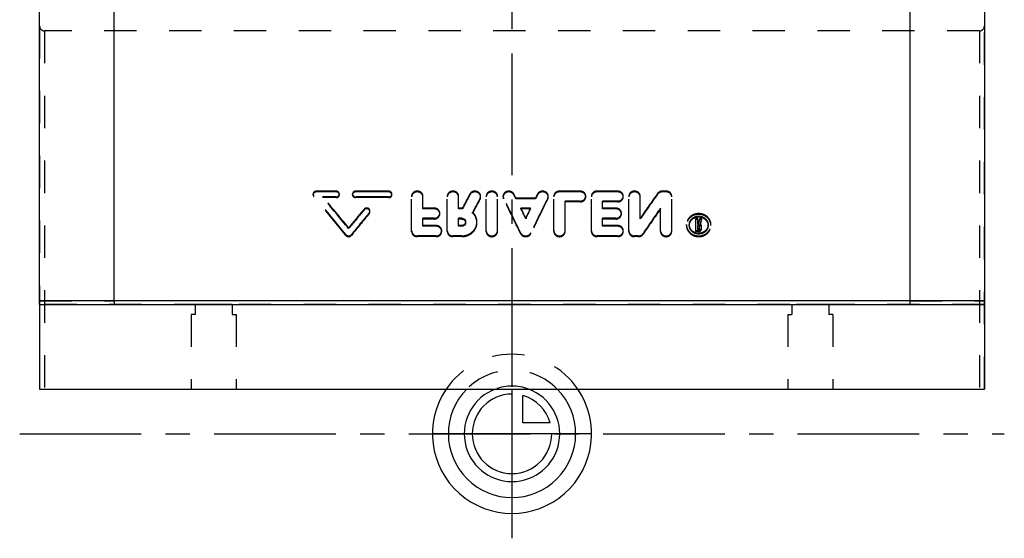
# Model space of a CAD drawing. Header units: millimetres. Extents: x 401 to 599, y 354 to 646.
# Tile 1 of 4: x 401 to 599, y 354 to 458. Entities that reach past the tile are written whole.
import ezdxf

# ---------------------------------------------------------------- set-up
doc = ezdxf.new("R2010")
doc.units = ezdxf.units.MM
doc.header["$LTSCALE"] = 65.185185
doc.linetypes.add('CENTER', pattern=[0.6, 0.375, -0.075, 0.075, -0.075])
doc.linetypes.add('HIDDEN', pattern=[0.2, 0.1, -0.1])
doc.layers.get('0').update_dxf_attribs({"linetype": 'CONTINUOUS'})
for name, color, linetype in [('ACHSEN_S', 7, 'CONTINUOUS'), ('DEFAULT_2', 8, 'HIDDEN'), ('FLAECHEN', 7, 'CONTINUOUS'), ('KOERPER', 7, 'CONTINUOUS'), ('KONST.EL_MIT_GEO', 7, 'CONTINUOUS'), ('KURVEN', 7, 'CONTINUOUS')]:
    doc.layers.add(name, color=color, linetype=linetype)

msp = doc.modelspace()

# ---------------------------------------------------------------- linework, layer by layer
at = {"color": 7, "linetype": 'Continuous'}
for p, q in [((405, 400.5), (405, 467.69)), ((595, 467.69), (595, 400.5)), ((420, 401.25), (405, 401.25)), ((580, 401.25), (420, 401.25)), ((595, 401.25), (580, 401.25))]:
    msp.add_line(p, q, dxfattribs=at)
for points, knots in [([(420, 401.25), (420, 401.15), (420, 401.01), (419.99, 400.83), (419.98, 400.72), (419.98, 400.63), (419.97, 400.56), (419.97, 400.53), (419.96, 400.5), (419.96, 400.5)], [0, 0, 0, 0, 0.398153, 0.570217, 0.717909, 0.837337, 0.925252, 0.979523, 1, 1, 1, 1]), ([(580, 401.25), (580, 401.15), (580, 401.01), (580.01, 400.83), (580.02, 400.72), (580.02, 400.63), (580.03, 400.56), (580.03, 400.53), (580.04, 400.5), (580.04, 400.5)], [0, 0, 0, 0, 0.398152, 0.570216, 0.717909, 0.837337, 0.925253, 0.979523, 1, 1, 1, 1])]:
    msp.add_open_spline(points, degree=3, knots=knots, dxfattribs=at)
at = {"layer": 'ACHSEN_S', "color": 2, "linetype": 'CENTER'}
msp.add_line((500, 646.5), (500, 353.5), dxfattribs=at)
at = {"layer": 'DEFAULT_2', "color": 8, "linetype": 'HIDDEN'}
for p, q in [((405, 401.25), (420, 401.26)), ((405, 400.5), (405, 400.5)), ((595, 400.5), (405, 400.5)), ((580, 401.26), (595, 401.25)), ((595, 400.5), (595, 400.5))]:
    msp.add_line(p, q, dxfattribs=at)
at = {"layer": 'FLAECHEN', "color": 8, "linetype": 'HIDDEN'}
msp.add_line((594, 455.5), (406, 455.5), dxfattribs=at)
at = {"layer": 'FLAECHEN', "color": 7, "linetype": 'Continuous'}
for p, q in [((405, 400.5), (405, 383.5)), ((405, 400.5), (595, 400.5)), ((595, 400.5), (595, 383.5))]:
    msp.add_line(p, q, dxfattribs=at)
at = {"layer": 'FLAECHEN', "color": 2, "linetype": 'CENTER'}
msp.add_line((401, 374.5), (599, 374.5), dxfattribs=at)
at = {"layer": 'KOERPER', "color": 7, "linetype": 'Continuous'}
for p, q in [((420, 401.25), (420, 468.73)), ((580, 468.73), (580, 401.25))]:
    msp.add_line(p, q, dxfattribs=at)
at = {"layer": 'KONST.EL_MIT_GEO', "color": 8, "linetype": 'HIDDEN'}
for p, q in [((405, 456.5), (405, 383.5)), ((406, 455.5), (406, 383.5)), ((594, 455.5), (594, 383.5)), ((595, 383.5), (595, 456.5)), ((460, 422.55), (460, 422.7)), ((460.13, 422.21), (460.13, 422.36)), ((464.62, 423.28), (460.66, 423.28)), ((460.66, 423.13), (460.66, 423.28)), ((464.62, 423.13), (460.66, 423.13)), ((464.62, 422.13), (461.98, 422.13)), ((461.98, 421.98), (461.98, 422.13)), ((464.62, 421.98), (461.98, 421.98)), ((464.62, 423.13), (464.62, 423.28)), ((464.62, 421.98), (464.62, 422.13)), ((465.28, 422.55), (465.28, 422.7)), ((467.92, 422.55), (467.92, 422.7)), ((475.19, 423.28), (468.58, 423.28)), ((468.58, 423.13), (468.58, 423.28)), ((475.19, 423.13), (468.58, 423.13)), ((475.19, 422.13), (468.58, 422.13)), ((468.58, 421.98), (468.58, 422.13)), ((475.19, 421.98), (468.58, 421.98)), ((475.19, 423.13), (475.19, 423.28)), ((475.19, 421.98), (475.19, 422.13)), ((475.85, 422.55), (475.85, 422.7)), ((479.82, 415.18), (479.82, 422.29)), ((482.09, 419.72), (482.09, 422.29)), ((486.99, 415.18), (486.99, 422.29)), ((489.26, 419.72), (489.26, 422.29)), ((491.53, 422.56), (491.53, 422.71)), ((493.58, 421.72), (493.58, 421.87)), ((493.69, 422.14), (493.69, 422.29)), ((494.82, 415.18), (494.82, 422.29)), ((497.08, 415.18), (497.08, 422.29)), ((498.21, 422.14), (498.21, 422.29)), ((498.31, 421.74), (498.31, 421.89)), ((500.38, 422.54), (500.38, 422.69)), ((504.71, 421.88), (500.79, 421.88)), ((500.79, 421.73), (500.79, 421.88)), ((504.71, 421.73), (504.71, 421.88)), ((505.12, 422.54), (505.12, 422.69)), ((507.19, 421.74), (507.19, 421.89)), ((507.29, 422.14), (507.29, 422.29)), ((508.42, 415.18), (508.42, 422.29)), ((513.7, 423.28), (509.55, 423.28)), ((509.55, 423.13), (509.55, 423.28)), ((513.7, 423.13), (509.55, 423.13)), ((513.7, 423.13), (513.7, 423.28)), ((514.83, 422.14), (514.83, 422.29)), ((515.97, 415.18), (515.97, 422.29)), ((521.25, 423.28), (517.1, 423.28)), ((517.1, 423.13), (517.1, 423.28)), ((521.25, 423.13), (517.1, 423.13)), ((521.25, 423.13), (521.25, 423.28)), ((522.38, 422.14), (522.38, 422.29)), ((523.51, 415.18), (523.51, 422.29)), ((525.78, 417.69), (525.78, 422.29)), ((529.27, 422.67), (529.27, 422.82)), ((530.99, 423.28), (530.23, 423.28)), ((530.23, 423.13), (530.23, 423.28)), ((530.99, 423.13), (530.23, 423.13)), ((530.99, 423.13), (530.99, 423.28)), ((532.12, 415.18), (532.12, 422.29)), ((484.35, 419.87), (482.09, 419.87)), ((484.35, 419.72), (484.35, 419.87)), ((490.03, 419.87), (489.26, 419.87)), ((490.03, 419.72), (490.03, 419.87)), ((504.71, 421.73), (500.79, 421.73)), ((503.71, 419.87), (501.79, 419.87)), ((501.79, 419.72), (501.79, 419.87)), ((503.71, 419.72), (503.71, 419.87)), ((513.7, 421.29), (510.68, 421.29)), ((510.68, 415.18), (510.68, 421.29)), ((513.7, 421.14), (510.68, 421.14)), ((513.7, 421.14), (513.7, 421.29)), ((521.25, 421.29), (518.23, 421.29)), ((518.23, 419.72), (518.23, 421.29)), ((521.25, 421.14), (518.23, 421.14)), ((520.87, 419.87), (518.23, 419.87)), ((520.87, 419.72), (520.87, 419.87)), ((521.25, 421.14), (521.25, 421.29)), ((529.86, 415.18), (529.86, 419.86)), ((470.24, 419.51), (470.24, 419.66)), ((471.3, 418.8), (471.3, 418.95)), ((471.43, 419.15), (471.43, 419.3)), ((484.35, 419.72), (482.09, 419.72)), ((484.35, 417.83), (482.09, 417.83)), ((482.09, 416.22), (482.09, 417.83)), ((484.35, 417.68), (484.35, 417.83)), ((485.48, 418.7), (485.48, 418.85)), ((490.03, 419.72), (489.26, 419.72)), ((489.88, 417.83), (489.26, 417.83)), ((489.26, 416.22), (489.26, 417.83)), ((489.88, 417.68), (489.88, 417.83)), ((492.09, 418.88), (492.09, 419.03)), ((503.71, 419.72), (501.79, 419.72)), ((502.75, 417.75), (502.75, 417.9)), ((520.87, 419.72), (518.23, 419.72)), ((520.87, 417.83), (518.23, 417.83)), ((518.23, 416.22), (518.23, 417.83)), ((520.87, 417.68), (520.87, 417.83)), ((522, 418.7), (522, 418.85)), ((467.15, 415.76), (467.15, 415.91)), ((484.35, 417.68), (482.09, 417.68)), ((484.73, 416.37), (482.09, 416.37)), ((484.73, 416.22), (482.09, 416.22)), ((484.73, 416.22), (484.73, 416.37)), ((489.88, 417.68), (489.26, 417.68)), ((489.88, 416.37), (489.26, 416.37)), ((489.88, 416.22), (489.26, 416.22)), ((489.88, 416.22), (489.88, 416.37)), ((490.68, 416.95), (490.68, 417.1)), ((492.95, 416.95), (492.95, 417.1)), ((520.87, 417.68), (518.23, 417.68)), ((521.25, 416.37), (518.23, 416.37)), ((521.25, 416.22), (518.23, 416.22)), ((521.25, 416.22), (521.25, 416.37)), ((535.09, 416.4), (535.09, 416.55)), ((535.66, 416.52), (535.66, 416.55)), ((535.66, 416.4), (535.66, 416.55)), ((537.35, 417.75), (536.98, 417.75)), ((536.98, 415.18), (536.98, 417.75)), ((537.35, 417.6), (536.98, 417.6)), ((537.35, 416.6), (537.35, 417.75)), ((537.47, 416.75), (537.35, 416.75)), ((537.47, 416.6), (537.35, 416.6)), ((537.55, 416.4), (537.35, 416.4)), ((537.35, 415.53), (537.35, 416.4)), ((537.55, 416.25), (537.35, 416.25)), ((537.47, 416.6), (537.47, 416.75)), ((537.55, 416.25), (537.55, 416.4)), ((538.1, 417.75), (537.72, 417.75)), ((537.72, 417.6), (537.72, 417.75)), ((538.1, 417.6), (537.72, 417.6)), ((537.73, 415.7), (537.73, 416.23)), ((537.84, 416.52), (537.84, 416.67)), ((538.1, 417.6), (538.1, 417.75)), ((538.11, 415.7), (538.11, 416.23)), ((539.43, 416.4), (539.43, 416.55)), ((539.43, 416.55), (539.43, 416.52)), ((540, 416.4), (540, 416.55)), ((466.61, 414.39), (466.61, 414.54)), ((467.69, 414.39), (467.69, 414.54)), ((484.73, 414.29), (480.95, 414.29)), ((480.95, 414.14), (480.95, 414.29)), ((484.73, 414.14), (480.95, 414.14)), ((484.73, 414.14), (484.73, 414.29)), ((485.86, 415.18), (485.86, 415.33)), ((489.88, 414.29), (488.12, 414.29)), ((488.12, 414.14), (488.12, 414.29)), ((489.88, 414.14), (488.12, 414.14)), ((489.88, 414.14), (489.88, 414.29)), ((501.71, 414.76), (501.71, 414.91)), ((503.79, 414.76), (503.79, 414.91)), ((521.25, 414.29), (517.1, 414.29)), ((517.1, 414.14), (517.1, 414.29)), ((521.25, 414.14), (517.1, 414.14)), ((521.25, 414.14), (521.25, 414.29)), ((522.38, 415.18), (522.38, 415.33)), ((525.4, 414.29), (524.64, 414.29)), ((524.64, 414.14), (524.64, 414.29)), ((525.4, 414.14), (524.64, 414.14)), ((525.4, 414.14), (525.4, 414.29)), ((526.36, 414.63), (526.36, 414.78)), ((537.55, 415.34), (536.98, 415.34)), ((537.55, 415.18), (536.98, 415.18)), ((537.55, 415.68), (537.35, 415.68)), ((537.55, 415.53), (537.35, 415.53)), ((537.55, 415.53), (537.55, 415.68)), ((537.55, 415.18), (537.55, 415.34)), ((443.7, 400.5), (436.3, 400.5)), ((436.3, 400.5), (436.3, 398.5)), ((443.7, 400.5), (443.7, 398.5)), ((563.7, 400.5), (556.3, 400.5)), ((556.3, 400.5), (556.3, 398.5)), ((563.7, 400.5), (563.7, 398.5)), ((436.3, 398.5), (435.5, 398.5)), ((435.5, 398.5), (435.5, 383.5)), ((443.7, 398.5), (444.5, 398.5)), ((444.5, 398.5), (444.5, 383.5)), ((555.5, 398.5), (556.3, 398.5)), ((555.5, 398.5), (555.5, 383.5)), ((564.5, 398.5), (563.7, 398.5)), ((564.5, 398.5), (564.5, 383.5))]:
    msp.add_line(p, q, dxfattribs=at)
at = {"layer": 'KONST.EL_MIT_GEO', "color": 7, "linetype": 'Continuous'}
msp.add_line((405, 383.5), (595, 383.5), dxfattribs=at)
at = {"layer": 'KONST.EL_MIT_GEO', "color": 8, "linetype": 'HIDDEN'}
for centre, start, end in [((406, 456.5), 180, 270), ((594, 456.5), 270, 360)]:
    msp.add_arc(centre, 1, start, end, dxfattribs=at)
for centre, major_axis, ratio, start_param, end_param in [((458.6, 379), (-63.54, 88.83), 0.255384, -1.347007, -1.25066), ((458.6, 379), (-63.33, 88.53), 0.255384, -1.347406, -1.250736), ((460.24, 379), (-63.54, 88.83), 0.255384, -1.330438, -1.253596), ((460.24, 379), (-63.33, 88.53), 0.255384, -1.330781, -1.253682), ((492.3, 379), (38.11, 89.98), 0.199103, 1.149631, 1.185252), ((492.3, 379), (37.98, 89.68), 0.199103, 1.149692, 1.185432), ((494.8, 379), (38.11, 89.98), 0.199103, 1.160231, 1.195663), ((497.17, 379), (-35.82, 90.04), 0.191047, -1.237625, -1.15171), ((497.17, 379), (-35.7, 89.74), 0.191047, -1.238009, -1.151806), ((499.65, 379), (-35.82, 90.04), 0.191047, -1.151885, -1.141609), ((499.65, 379), (-35.7, 89.74), 0.191047, -1.151981, -1.141671), ((508.33, 379), (35.82, 90.04), 0.191047, 1.15171, 1.237625), ((508.33, 379), (35.7, 89.74), 0.191047, 1.151806, 1.238009), ((505.86, 379), (35.82, 90.04), 0.191047, 1.141609, 1.151885), ((505.86, 379), (35.7, 89.74), 0.191047, 1.141671, 1.151981), ((530.23, 379), (52.28, 89.44), 0.237358, 1.202021, 1.264069), ((530.23, 379), (52.11, 89.15), 0.237358, 1.202078, 1.264333), ((494.8, 379), (37.98, 89.68), 0.199103, 1.160327, 1.195878), ((499.65, 379), (-35.82, 90.04), 0.191047, -1.201277, -1.176981), ((505.86, 379), (35.82, 90.04), 0.191047, 1.176981, 1.201277), ((532.9, 379), (52.28, 89.44), 0.237358, 1.239036, 1.301237), ((474.06, 379), (63.54, 88.83), 0.255384, 1.284438, 1.330438), ((474.06, 379), (63.33, 88.53), 0.255384, 1.284627, 1.330781), ((475.71, 379), (63.54, 88.83), 0.255384, 1.293209, 1.347007), ((475.71, 379), (63.33, 88.53), 0.255384, 1.293427, 1.347406), ((499.65, 379), (-35.7, 89.74), 0.191047, -1.201538, -1.177161), ((505.86, 379), (35.7, 89.74), 0.191047, 1.177161, 1.201538), ((532.9, 379), (52.11, 89.15), 0.237358, 1.239216, 1.301626), ((539.32, 379), (17.54, 90.28), 0.106861, 1.148046, 1.160307), ((539.32, 379), (17.48, 89.98), 0.106861, 1.148313, 1.160616), ((539.7, 379), (17.54, 90.28), 0.106861, 1.148046, 1.161229), ((539.7, 379), (17.48, 89.98), 0.106861, 1.148313, 1.161541)]:
    msp.add_ellipse(centre, major_axis=major_axis, ratio=ratio, start_param=start_param, end_param=end_param, dxfattribs=at)
for points, knots in [([(460.66, 423.28), (460.49, 423.28), (460.24, 423.19), (460.04, 422.94), (460, 422.78), (460, 422.7)], [0, 0, 0, 0, 0.517896, 0.763602, 1, 1, 1, 1]), ([(460.66, 423.13), (460.49, 423.13), (460.24, 423.04), (460.04, 422.79), (460, 422.63), (460, 422.55)], [0, 0, 0, 0, 0.517891, 0.763598, 1, 1, 1, 1]), ([(460, 422.7), (460, 422.61), (460.04, 422.48), (460.11, 422.38), (460.13, 422.36)], [0, 0, 0, 0, 0.742216, 1, 1, 1, 1]), ([(460, 422.55), (460, 422.46), (460.04, 422.33), (460.11, 422.23), (460.13, 422.21)], [0, 0, 0, 0, 0.742217, 1, 1, 1, 1]), ([(465.28, 422.7), (465.28, 422.78), (465.25, 422.94), (465.05, 423.19), (464.79, 423.28), (464.62, 423.28)], [0, 0, 0, 0, 0.236397, 0.482105, 1, 1, 1, 1]), ([(465.28, 422.55), (465.28, 422.63), (465.25, 422.79), (465.05, 423.04), (464.79, 423.13), (464.62, 423.13)], [0, 0, 0, 0, 0.236401, 0.48211, 1, 1, 1, 1]), ([(464.62, 422.13), (464.79, 422.13), (465.05, 422.21), (465.25, 422.47), (465.28, 422.63), (465.28, 422.7)], [0, 0, 0, 0, 0.517559, 0.763596, 1, 1, 1, 1]), ([(464.62, 421.98), (464.79, 421.98), (465.05, 422.06), (465.25, 422.32), (465.28, 422.48), (465.28, 422.55)], [0, 0, 0, 0, 0.517552, 0.763592, 1, 1, 1, 1]), ([(468.58, 423.28), (468.42, 423.28), (468.16, 423.19), (467.96, 422.94), (467.92, 422.78), (467.92, 422.7)], [0, 0, 0, 0, 0.517896, 0.763604, 1, 1, 1, 1]), ([(468.58, 423.13), (468.42, 423.13), (468.16, 423.04), (467.96, 422.79), (467.92, 422.63), (467.92, 422.55)], [0, 0, 0, 0, 0.51789, 0.7636, 1, 1, 1, 1]), ([(467.92, 422.7), (467.92, 422.63), (467.96, 422.47), (468.16, 422.21), (468.42, 422.13), (468.58, 422.13)], [0, 0, 0, 0, 0.236404, 0.482442, 1, 1, 1, 1]), ([(467.92, 422.55), (467.92, 422.48), (467.96, 422.32), (468.16, 422.06), (468.42, 421.98), (468.58, 421.98)], [0, 0, 0, 0, 0.236409, 0.482448, 1, 1, 1, 1]), ([(475.85, 422.7), (475.85, 422.78), (475.81, 422.94), (475.61, 423.19), (475.35, 423.28), (475.19, 423.28)], [0, 0, 0, 0, 0.236397, 0.482105, 1, 1, 1, 1]), ([(475.85, 422.55), (475.85, 422.63), (475.81, 422.79), (475.61, 423.04), (475.35, 423.13), (475.19, 423.13)], [0, 0, 0, 0, 0.236401, 0.48211, 1, 1, 1, 1]), ([(475.19, 422.13), (475.35, 422.13), (475.61, 422.21), (475.81, 422.47), (475.85, 422.63), (475.85, 422.7)], [0, 0, 0, 0, 0.517559, 0.763596, 1, 1, 1, 1]), ([(475.19, 421.98), (475.35, 421.98), (475.61, 422.06), (475.81, 422.32), (475.85, 422.48), (475.85, 422.55)], [0, 0, 0, 0, 0.517552, 0.763592, 1, 1, 1, 1]), ([(482.09, 422.29), (482.09, 422.42), (482.02, 422.69), (481.77, 423.02), (481.39, 423.23), (480.95, 423.31), (480.52, 423.23), (480.14, 423.02), (479.88, 422.69), (479.82, 422.42), (479.82, 422.29)], [0, 0, 0, 0, 0.1174, 0.239245, 0.367428, 0.5, 0.632572, 0.760755, 0.8826, 1, 1, 1, 1]), ([(482.09, 422.14), (482.09, 422.27), (482.02, 422.54), (481.77, 422.87), (481.39, 423.08), (480.95, 423.16), (480.52, 423.08), (480.14, 422.87), (479.88, 422.54), (479.82, 422.27), (479.82, 422.14)], [0, 0, 0, 0, 0.117402, 0.239248, 0.36743, 0.5, 0.63257, 0.760752, 0.882598, 1, 1, 1, 1]), ([(489.26, 422.29), (489.26, 422.42), (489.19, 422.69), (488.94, 423.02), (488.56, 423.23), (488.12, 423.31), (487.69, 423.23), (487.31, 423.02), (487.05, 422.69), (486.99, 422.42), (486.99, 422.29)], [0, 0, 0, 0, 0.1174, 0.239245, 0.367428, 0.5, 0.632572, 0.760755, 0.8826, 1, 1, 1, 1]), ([(489.26, 422.14), (489.26, 422.27), (489.19, 422.54), (488.94, 422.87), (488.56, 423.08), (488.12, 423.16), (487.69, 423.08), (487.31, 422.87), (487.05, 422.54), (486.99, 422.27), (486.99, 422.14)], [0, 0, 0, 0, 0.117402, 0.239248, 0.36743, 0.5, 0.63257, 0.760752, 0.882598, 1, 1, 1, 1]), ([(493.69, 422.29), (493.69, 422.4), (493.64, 422.63), (493.38, 423.03), (492.8, 423.33), (492.16, 423.27), (491.74, 423), (491.58, 422.81), (491.53, 422.71)], [0, 0, 0, 0, 0.116845, 0.237079, 0.489913, 0.751142, 0.878299, 1, 1, 1, 1]), ([(493.69, 422.14), (493.69, 422.25), (493.64, 422.48), (493.38, 422.88), (492.8, 423.18), (492.16, 423.12), (491.74, 422.85), (491.58, 422.66), (491.53, 422.56)], [0, 0, 0, 0, 0.116848, 0.237083, 0.489916, 0.751142, 0.878298, 1, 1, 1, 1]), ([(493.58, 421.87), (493.6, 421.9), (493.66, 422.04), (493.69, 422.18), (493.69, 422.29)], [0, 0, 0, 0, 0.253793, 1, 1, 1, 1]), ([(493.58, 421.72), (493.6, 421.75), (493.66, 421.89), (493.69, 422.03), (493.69, 422.14)], [0, 0, 0, 0, 0.253792, 1, 1, 1, 1]), ([(497.08, 422.29), (497.08, 422.42), (497.02, 422.69), (496.76, 423.02), (496.39, 423.23), (495.95, 423.31), (495.51, 423.23), (495.14, 423.02), (494.88, 422.69), (494.82, 422.42), (494.82, 422.29)], [0, 0, 0, 0, 0.1174, 0.239245, 0.367428, 0.5, 0.632572, 0.760755, 0.8826, 1, 1, 1, 1]), ([(497.08, 422.14), (497.08, 422.27), (497.02, 422.54), (496.76, 422.87), (496.39, 423.08), (495.95, 423.16), (495.51, 423.08), (495.14, 422.87), (494.88, 422.54), (494.82, 422.27), (494.82, 422.14)], [0, 0, 0, 0, 0.117402, 0.239248, 0.36743, 0.5, 0.63257, 0.760752, 0.882598, 1, 1, 1, 1]), ([(500.38, 422.69), (500.33, 422.8), (500.18, 422.99), (499.76, 423.26), (499.11, 423.34), (498.52, 423.04), (498.26, 422.63), (498.21, 422.4), (498.21, 422.29)], [0, 0, 0, 0, 0.121449, 0.248395, 0.509593, 0.762734, 0.883089, 1, 1, 1, 1]), ([(500.38, 422.54), (500.33, 422.65), (500.18, 422.84), (499.76, 423.11), (499.11, 423.19), (498.52, 422.89), (498.26, 422.48), (498.21, 422.25), (498.21, 422.14)], [0, 0, 0, 0, 0.12145, 0.248396, 0.50959, 0.76273, 0.883086, 1, 1, 1, 1]), ([(507.29, 422.29), (507.29, 422.4), (507.24, 422.63), (506.98, 423.04), (506.39, 423.34), (505.74, 423.26), (505.32, 422.99), (505.17, 422.8), (505.12, 422.69)], [0, 0, 0, 0, 0.116911, 0.237266, 0.490407, 0.751605, 0.878551, 1, 1, 1, 1]), ([(507.29, 422.14), (507.29, 422.25), (507.24, 422.48), (506.98, 422.89), (506.39, 423.19), (505.74, 423.11), (505.32, 422.84), (505.17, 422.65), (505.12, 422.54)], [0, 0, 0, 0, 0.116914, 0.23727, 0.49041, 0.751604, 0.87855, 1, 1, 1, 1]), ([(509.55, 423.28), (509.4, 423.28), (509.11, 423.23), (508.74, 423.02), (508.48, 422.69), (508.42, 422.42), (508.42, 422.29)], [0, 0, 0, 0, 0.265151, 0.521511, 0.765205, 1, 1, 1, 1]), ([(509.55, 423.13), (509.4, 423.13), (509.11, 423.08), (508.74, 422.87), (508.48, 422.54), (508.42, 422.27), (508.42, 422.14)], [0, 0, 0, 0, 0.265147, 0.521504, 0.7652, 1, 1, 1, 1]), ([(514.83, 422.29), (514.83, 422.42), (514.77, 422.69), (514.51, 423.02), (514.14, 423.23), (513.85, 423.28), (513.7, 423.28)], [0, 0, 0, 0, 0.234788, 0.478489, 0.734844, 1, 1, 1, 1]), ([(514.83, 422.14), (514.83, 422.27), (514.77, 422.54), (514.51, 422.87), (514.14, 423.08), (513.85, 423.13), (513.7, 423.13)], [0, 0, 0, 0, 0.234793, 0.478495, 0.734848, 1, 1, 1, 1]), ([(513.7, 421.29), (513.85, 421.29), (514.14, 421.34), (514.51, 421.56), (514.77, 421.89), (514.83, 422.16), (514.83, 422.29)], [0, 0, 0, 0, 0.264578, 0.521002, 0.765228, 1, 1, 1, 1]), ([(513.7, 421.14), (513.85, 421.14), (514.14, 421.19), (514.51, 421.41), (514.77, 421.74), (514.83, 422.01), (514.83, 422.14)], [0, 0, 0, 0, 0.264572, 0.520994, 0.765223, 1, 1, 1, 1]), ([(517.1, 423.28), (516.95, 423.28), (516.66, 423.23), (516.28, 423.02), (516.03, 422.69), (515.97, 422.42), (515.97, 422.29)], [0, 0, 0, 0, 0.265151, 0.521511, 0.765205, 1, 1, 1, 1]), ([(517.1, 423.13), (516.95, 423.13), (516.66, 423.08), (516.28, 422.87), (516.03, 422.54), (515.97, 422.27), (515.97, 422.14)], [0, 0, 0, 0, 0.265147, 0.521504, 0.7652, 1, 1, 1, 1]), ([(522.38, 422.29), (522.38, 422.42), (522.32, 422.69), (522.06, 423.02), (521.69, 423.23), (521.4, 423.28), (521.25, 423.28)], [0, 0, 0, 0, 0.234788, 0.478489, 0.734844, 1, 1, 1, 1]), ([(522.38, 422.14), (522.38, 422.27), (522.32, 422.54), (522.06, 422.87), (521.69, 423.08), (521.4, 423.13), (521.25, 423.13)], [0, 0, 0, 0, 0.234793, 0.478495, 0.734848, 1, 1, 1, 1]), ([(521.25, 421.29), (521.4, 421.29), (521.69, 421.34), (522.06, 421.56), (522.32, 421.89), (522.38, 422.16), (522.38, 422.29)], [0, 0, 0, 0, 0.264578, 0.521002, 0.765228, 1, 1, 1, 1]), ([(521.25, 421.14), (521.4, 421.14), (521.69, 421.19), (522.06, 421.41), (522.32, 421.74), (522.38, 422.01), (522.38, 422.14)], [0, 0, 0, 0, 0.264572, 0.520994, 0.765223, 1, 1, 1, 1]), ([(525.78, 422.29), (525.78, 422.42), (525.72, 422.69), (525.46, 423.02), (525.08, 423.23), (524.64, 423.31), (524.21, 423.23), (523.83, 423.02), (523.57, 422.69), (523.51, 422.42), (523.51, 422.29)], [0, 0, 0, 0, 0.1174, 0.239245, 0.367428, 0.5, 0.632572, 0.760755, 0.8826, 1, 1, 1, 1]), ([(525.78, 422.14), (525.78, 422.27), (525.72, 422.54), (525.46, 422.87), (525.08, 423.08), (524.64, 423.16), (524.21, 423.08), (523.83, 422.87), (523.57, 422.54), (523.51, 422.27), (523.51, 422.14)], [0, 0, 0, 0, 0.117402, 0.239248, 0.36743, 0.5, 0.63257, 0.760752, 0.882598, 1, 1, 1, 1]), ([(530.23, 423.28), (530.05, 423.28), (529.68, 423.2), (529.38, 422.96), (529.27, 422.82)], [0, 0, 0, 0, 0.513014, 1, 1, 1, 1]), ([(530.23, 423.13), (530.05, 423.13), (529.68, 423.05), (529.38, 422.81), (529.27, 422.67)], [0, 0, 0, 0, 0.513012, 1, 1, 1, 1]), ([(532.12, 422.29), (532.12, 422.42), (532.06, 422.69), (531.8, 423.02), (531.43, 423.23), (531.13, 423.28), (530.99, 423.28)], [0, 0, 0, 0, 0.234795, 0.478489, 0.734849, 1, 1, 1, 1]), ([(532.12, 422.14), (532.12, 422.27), (532.06, 422.54), (531.8, 422.87), (531.43, 423.08), (531.13, 423.13), (530.99, 423.13)], [0, 0, 0, 0, 0.2348, 0.478496, 0.734853, 1, 1, 1, 1]), ([(471.43, 419.3), (471.43, 419.37), (471.41, 419.49), (471.32, 419.66), (471.17, 419.79), (470.92, 419.9), (470.57, 419.91), (470.33, 419.76), (470.24, 419.66)], [0, 0, 0, 0, 0.117715, 0.237916, 0.362205, 0.49055, 0.749774, 1, 1, 1, 1]), ([(485.48, 418.85), (485.48, 418.99), (485.42, 419.26), (485.16, 419.6), (484.79, 419.82), (484.5, 419.87), (484.35, 419.87)], [0, 0, 0, 0, 0.23742, 0.482127, 0.737357, 1, 1, 1, 1]), ([(522, 418.85), (522, 418.99), (521.94, 419.26), (521.69, 419.6), (521.31, 419.82), (521.02, 419.87), (520.87, 419.87)], [0, 0, 0, 0, 0.23742, 0.482127, 0.737357, 1, 1, 1, 1]), ([(471.43, 419.15), (471.43, 419.22), (471.41, 419.34), (471.32, 419.51), (471.17, 419.64), (470.92, 419.75), (470.57, 419.76), (470.33, 419.61), (470.24, 419.51)], [0, 0, 0, 0, 0.117723, 0.237928, 0.362218, 0.490561, 0.749776, 1, 1, 1, 1]), ([(471.3, 418.95), (471.32, 418.97), (471.4, 419.08), (471.43, 419.21), (471.43, 419.3)], [0, 0, 0, 0, 0.256605, 1, 1, 1, 1]), ([(471.3, 418.8), (471.32, 418.82), (471.4, 418.93), (471.43, 419.06), (471.43, 419.15)], [0, 0, 0, 0, 0.2566, 1, 1, 1, 1]), ([(485.48, 418.7), (485.48, 418.84), (485.42, 419.11), (485.16, 419.45), (484.79, 419.67), (484.5, 419.72), (484.35, 419.72)], [0, 0, 0, 0, 0.237433, 0.482144, 0.737368, 1, 1, 1, 1]), ([(484.35, 417.83), (484.5, 417.83), (484.79, 417.88), (485.16, 418.11), (485.42, 418.45), (485.48, 418.72), (485.48, 418.85)], [0, 0, 0, 0, 0.262116, 0.517414, 0.762601, 1, 1, 1, 1]), ([(484.35, 417.68), (484.5, 417.68), (484.79, 417.73), (485.16, 417.96), (485.42, 418.3), (485.48, 418.57), (485.48, 418.7)], [0, 0, 0, 0, 0.262103, 0.517395, 0.762589, 1, 1, 1, 1]), ([(489.88, 417.83), (489.99, 417.83), (490.19, 417.8), (490.46, 417.64), (490.64, 417.39), (490.68, 417.2), (490.68, 417.1)], [0, 0, 0, 0, 0.261408, 0.516123, 0.761365, 1, 1, 1, 1]), ([(492.95, 417.1), (492.95, 417.46), (492.79, 418.18), (492.36, 418.78), (492.09, 419.03)], [0, 0, 0, 0, 0.493961, 1, 1, 1, 1]), ([(492.95, 416.95), (492.95, 417.31), (492.79, 418.03), (492.36, 418.63), (492.09, 418.88)], [0, 0, 0, 0, 0.493973, 1, 1, 1, 1]), ([(522, 418.7), (522, 418.84), (521.94, 419.11), (521.69, 419.45), (521.31, 419.67), (521.02, 419.72), (520.87, 419.72)], [0, 0, 0, 0, 0.237433, 0.482144, 0.737368, 1, 1, 1, 1]), ([(520.87, 417.83), (521.02, 417.83), (521.31, 417.88), (521.69, 418.11), (521.94, 418.45), (522, 418.72), (522, 418.85)], [0, 0, 0, 0, 0.262116, 0.517414, 0.762601, 1, 1, 1, 1]), ([(520.87, 417.68), (521.02, 417.68), (521.31, 417.73), (521.69, 417.96), (521.94, 418.3), (522, 418.57), (522, 418.7)], [0, 0, 0, 0, 0.262103, 0.517395, 0.762589, 1, 1, 1, 1]), ([(540, 416.55), (540, 416.84), (539.87, 417.44), (539.31, 418.18), (538.5, 418.66), (537.55, 418.83), (536.59, 418.66), (535.78, 418.18), (535.22, 417.44), (535.09, 416.84), (535.09, 416.55)], [0, 0, 0, 0, 0.119519, 0.242043, 0.369302, 0.5, 0.630698, 0.757957, 0.880481, 1, 1, 1, 1]), ([(540, 416.4), (540, 416.69), (539.87, 417.29), (539.31, 418.03), (538.5, 418.51), (537.55, 418.68), (536.59, 418.51), (535.78, 418.03), (535.22, 417.29), (535.09, 416.69), (535.09, 416.4)], [0, 0, 0, 0, 0.119524, 0.242051, 0.369307, 0.5, 0.630693, 0.757949, 0.880476, 1, 1, 1, 1]), ([(535.66, 416.55), (535.66, 416.77), (535.76, 417.23), (536.19, 417.8), (536.81, 418.17), (537.55, 418.3), (538.28, 418.17), (538.9, 417.8), (539.33, 417.23), (539.43, 416.77), (539.43, 416.55)], [0, 0, 0, 0, 0.119518, 0.2421, 0.369367, 0.5, 0.630633, 0.7579, 0.880482, 1, 1, 1, 1]), ([(535.66, 416.4), (535.66, 416.62), (535.76, 417.08), (536.19, 417.65), (536.81, 418.02), (537.55, 418.15), (538.28, 418.02), (538.9, 417.65), (539.33, 417.08), (539.43, 416.62), (539.43, 416.4)], [0, 0, 0, 0, 0.119521, 0.242107, 0.369372, 0.5, 0.630628, 0.757893, 0.880479, 1, 1, 1, 1]), ([(485.86, 415.33), (485.86, 415.47), (485.8, 415.75), (485.54, 416.09), (485.17, 416.32), (484.87, 416.37), (484.73, 416.37)], [0, 0, 0, 0, 0.239798, 0.485421, 0.739634, 1, 1, 1, 1]), ([(485.86, 415.18), (485.86, 415.32), (485.8, 415.6), (485.54, 415.94), (485.17, 416.17), (484.87, 416.22), (484.73, 416.22)], [0, 0, 0, 0, 0.239818, 0.485447, 0.739652, 1, 1, 1, 1]), ([(489.88, 417.68), (489.99, 417.68), (490.19, 417.65), (490.46, 417.49), (490.64, 417.24), (490.68, 417.05), (490.68, 416.95)], [0, 0, 0, 0, 0.261393, 0.516101, 0.761348, 1, 1, 1, 1]), ([(489.88, 414.29), (490.28, 414.29), (491.08, 414.43), (492.09, 415.06), (492.78, 415.99), (492.95, 416.74), (492.95, 417.1)], [0, 0, 0, 0, 0.26054, 0.515378, 0.761396, 1, 1, 1, 1]), ([(490.68, 417.1), (490.68, 417.01), (490.64, 416.81), (490.46, 416.57), (490.19, 416.41), (489.99, 416.37), (489.88, 416.37)], [0, 0, 0, 0, 0.238619, 0.484186, 0.738948, 1, 1, 1, 1]), ([(490.68, 416.95), (490.68, 416.86), (490.64, 416.66), (490.46, 416.42), (490.19, 416.26), (489.99, 416.22), (489.88, 416.22)], [0, 0, 0, 0, 0.238635, 0.484209, 0.738964, 1, 1, 1, 1]), ([(489.88, 414.14), (490.28, 414.14), (491.08, 414.28), (492.09, 414.9), (492.78, 415.84), (492.95, 416.59), (492.95, 416.95)], [0, 0, 0, 0, 0.260522, 0.515354, 0.76138, 1, 1, 1, 1]), ([(522.38, 415.33), (522.38, 415.47), (522.32, 415.75), (522.07, 416.09), (521.69, 416.32), (521.4, 416.37), (521.25, 416.37)], [0, 0, 0, 0, 0.239798, 0.485421, 0.739634, 1, 1, 1, 1]), ([(522.38, 415.18), (522.38, 415.32), (522.32, 415.6), (522.07, 415.94), (521.69, 416.17), (521.4, 416.22), (521.25, 416.22)], [0, 0, 0, 0, 0.239818, 0.485447, 0.739652, 1, 1, 1, 1]), ([(535.09, 416.52), (535.09, 416.23), (535.23, 415.63), (535.78, 414.89), (536.6, 414.4), (537.55, 414.23), (538.49, 414.4), (539.31, 414.89), (539.86, 415.63), (540, 416.23), (540, 416.52)], [0, 0, 0, 0, 0.119506, 0.242554, 0.36988, 0.5, 0.630119, 0.757446, 0.880494, 1, 1, 1, 1]), ([(535.09, 416.4), (535.09, 416.1), (535.22, 415.5), (535.77, 414.75), (536.59, 414.25), (537.55, 414.08), (538.5, 414.25), (539.32, 414.75), (539.87, 415.5), (540, 416.1), (540, 416.4)], [0, 0, 0, 0, 0.119498, 0.242517, 0.369845, 0.5, 0.630155, 0.757483, 0.880502, 1, 1, 1, 1]), ([(539.43, 416.52), (539.43, 416.3), (539.32, 415.84), (538.9, 415.28), (538.27, 414.9), (537.55, 414.77), (536.82, 414.9), (536.19, 415.28), (535.77, 415.84), (535.66, 416.3), (535.66, 416.52)], [0, 0, 0, 0, 0.119512, 0.242513, 0.369832, 0.5, 0.630168, 0.757487, 0.880488, 1, 1, 1, 1]), ([(539.43, 416.4), (539.43, 416.17), (539.33, 415.71), (538.91, 415.13), (538.28, 414.75), (537.55, 414.62), (536.81, 414.75), (536.18, 415.13), (535.76, 415.71), (535.66, 416.17), (535.66, 416.4)], [0, 0, 0, 0, 0.119501, 0.242465, 0.369785, 0.5, 0.630215, 0.757535, 0.880499, 1, 1, 1, 1]), ([(537.55, 416.4), (537.59, 416.4), (537.69, 416.37), (537.73, 416.27), (537.73, 416.23)], [0, 0, 0, 0, 0.516375, 1, 1, 1, 1]), ([(537.55, 416.25), (537.59, 416.25), (537.69, 416.22), (537.73, 416.12), (537.73, 416.08)], [0, 0, 0, 0, 0.516348, 1, 1, 1, 1]), ([(537.55, 415.34), (537.69, 415.34), (537.91, 415.42), (538.08, 415.65), (538.11, 415.79), (538.11, 415.85)], [0, 0, 0, 0, 0.510409, 0.758424, 1, 1, 1, 1]), ([(537.73, 415.85), (537.73, 415.81), (537.69, 415.72), (537.59, 415.68), (537.55, 415.68)], [0, 0, 0, 0, 0.484087, 1, 1, 1, 1]), ([(538.11, 416.23), (538.11, 416.32), (538.06, 416.5), (537.92, 416.63), (537.84, 416.67)], [0, 0, 0, 0, 0.49002, 1, 1, 1, 1]), ([(538.11, 416.08), (538.11, 416.17), (538.06, 416.35), (537.92, 416.48), (537.84, 416.52)], [0, 0, 0, 0, 0.490038, 1, 1, 1, 1]), ([(466.61, 414.54), (466.68, 414.46), (466.84, 414.33), (467.15, 414.27), (467.46, 414.33), (467.63, 414.46), (467.69, 414.54)], [0, 0, 0, 0, 0.246407, 0.5, 0.753593, 1, 1, 1, 1]), ([(466.61, 414.39), (466.68, 414.31), (466.84, 414.18), (467.15, 414.11), (467.46, 414.18), (467.63, 414.31), (467.69, 414.39)], [0, 0, 0, 0, 0.246414, 0.5, 0.753586, 1, 1, 1, 1]), ([(479.82, 415.33), (479.82, 415.2), (479.88, 414.92), (480.14, 414.57), (480.51, 414.34), (480.81, 414.29), (480.95, 414.29)], [0, 0, 0, 0, 0.23978, 0.485834, 0.740118, 1, 1, 1, 1]), ([(479.82, 415.18), (479.82, 415.05), (479.88, 414.77), (480.14, 414.42), (480.51, 414.19), (480.81, 414.14), (480.95, 414.14)], [0, 0, 0, 0, 0.239799, 0.485861, 0.740137, 1, 1, 1, 1]), ([(484.73, 414.29), (484.87, 414.29), (485.17, 414.34), (485.54, 414.57), (485.8, 414.92), (485.86, 415.2), (485.86, 415.33)], [0, 0, 0, 0, 0.259887, 0.514167, 0.760228, 1, 1, 1, 1]), ([(484.73, 414.14), (484.87, 414.14), (485.17, 414.19), (485.54, 414.42), (485.8, 414.77), (485.86, 415.05), (485.86, 415.18)], [0, 0, 0, 0, 0.259868, 0.51414, 0.760208, 1, 1, 1, 1]), ([(486.99, 415.33), (486.99, 415.2), (487.05, 414.92), (487.31, 414.57), (487.68, 414.34), (487.98, 414.29), (488.12, 414.29)], [0, 0, 0, 0, 0.23978, 0.485834, 0.740118, 1, 1, 1, 1]), ([(486.99, 415.18), (486.99, 415.05), (487.05, 414.77), (487.31, 414.42), (487.68, 414.19), (487.98, 414.14), (488.12, 414.14)], [0, 0, 0, 0, 0.239799, 0.485861, 0.740137, 1, 1, 1, 1]), ([(494.82, 415.33), (494.82, 415.2), (494.88, 414.92), (495.22, 414.45), (495.95, 414.18), (496.68, 414.45), (497.02, 414.92), (497.08, 415.2), (497.08, 415.33)], [0, 0, 0, 0, 0.120968, 0.245097, 0.5, 0.754903, 0.879032, 1, 1, 1, 1]), ([(494.82, 415.18), (494.82, 415.05), (494.88, 414.77), (495.22, 414.3), (495.95, 414.02), (496.68, 414.3), (497.02, 414.77), (497.08, 415.05), (497.08, 415.18)], [0, 0, 0, 0, 0.120978, 0.245111, 0.5, 0.754889, 0.879022, 1, 1, 1, 1]), ([(501.71, 414.91), (501.8, 414.73), (502.11, 414.4), (502.75, 414.23), (503.39, 414.4), (503.7, 414.73), (503.79, 414.91)], [0, 0, 0, 0, 0.244842, 0.5, 0.755159, 1, 1, 1, 1]), ([(501.71, 414.76), (501.8, 414.58), (502.11, 414.25), (502.75, 414.08), (503.39, 414.25), (503.7, 414.58), (503.79, 414.76)], [0, 0, 0, 0, 0.244852, 0.5, 0.755149, 1, 1, 1, 1]), ([(508.42, 415.33), (508.42, 415.2), (508.48, 414.92), (508.82, 414.45), (509.55, 414.18), (510.28, 414.45), (510.62, 414.92), (510.68, 415.2), (510.68, 415.33)], [0, 0, 0, 0, 0.120968, 0.245097, 0.5, 0.754903, 0.879032, 1, 1, 1, 1]), ([(508.42, 415.18), (508.42, 415.05), (508.48, 414.77), (508.82, 414.3), (509.55, 414.02), (510.28, 414.3), (510.62, 414.77), (510.68, 415.05), (510.68, 415.18)], [0, 0, 0, 0, 0.120978, 0.245111, 0.5, 0.754889, 0.879022, 1, 1, 1, 1]), ([(515.97, 415.33), (515.97, 415.2), (516.03, 414.92), (516.28, 414.57), (516.66, 414.34), (516.95, 414.29), (517.1, 414.29)], [0, 0, 0, 0, 0.23978, 0.485834, 0.740118, 1, 1, 1, 1]), ([(515.97, 415.18), (515.97, 415.05), (516.03, 414.77), (516.28, 414.42), (516.66, 414.19), (516.95, 414.14), (517.1, 414.14)], [0, 0, 0, 0, 0.239799, 0.485861, 0.740137, 1, 1, 1, 1]), ([(521.25, 414.29), (521.4, 414.29), (521.69, 414.34), (522.07, 414.57), (522.32, 414.92), (522.38, 415.2), (522.38, 415.33)], [0, 0, 0, 0, 0.259887, 0.514167, 0.760228, 1, 1, 1, 1]), ([(521.25, 414.14), (521.4, 414.14), (521.69, 414.19), (522.07, 414.42), (522.32, 414.77), (522.38, 415.05), (522.38, 415.18)], [0, 0, 0, 0, 0.259868, 0.51414, 0.760208, 1, 1, 1, 1]), ([(523.51, 415.33), (523.51, 415.2), (523.57, 414.92), (523.83, 414.57), (524.2, 414.34), (524.5, 414.29), (524.64, 414.29)], [0, 0, 0, 0, 0.23978, 0.485834, 0.740118, 1, 1, 1, 1]), ([(523.51, 415.18), (523.51, 415.05), (523.57, 414.77), (523.83, 414.42), (524.2, 414.19), (524.5, 414.14), (524.64, 414.14)], [0, 0, 0, 0, 0.239799, 0.485861, 0.740137, 1, 1, 1, 1]), ([(525.4, 414.29), (525.59, 414.29), (525.96, 414.37), (526.26, 414.63), (526.36, 414.78)], [0, 0, 0, 0, 0.50837, 1, 1, 1, 1]), ([(525.4, 414.14), (525.59, 414.14), (525.96, 414.22), (526.26, 414.48), (526.36, 414.63)], [0, 0, 0, 0, 0.508354, 1, 1, 1, 1]), ([(529.86, 415.33), (529.86, 415.2), (529.92, 414.92), (530.26, 414.45), (530.99, 414.18), (531.72, 414.45), (532.06, 414.92), (532.12, 415.2), (532.12, 415.33)], [0, 0, 0, 0, 0.120968, 0.245097, 0.5, 0.754903, 0.879032, 1, 1, 1, 1]), ([(529.86, 415.18), (529.86, 415.05), (529.92, 414.77), (530.26, 414.3), (530.99, 414.02), (531.72, 414.3), (532.06, 414.77), (532.12, 415.05), (532.12, 415.18)], [0, 0, 0, 0, 0.120978, 0.245111, 0.5, 0.754889, 0.879022, 1, 1, 1, 1]), ([(537.73, 415.7), (537.73, 415.66), (537.69, 415.57), (537.59, 415.53), (537.55, 415.53)], [0, 0, 0, 0, 0.484115, 1, 1, 1, 1]), ([(537.55, 415.18), (537.69, 415.18), (537.91, 415.27), (538.08, 415.5), (538.11, 415.64), (538.11, 415.7)], [0, 0, 0, 0, 0.510382, 0.758405, 1, 1, 1, 1])]:
    msp.add_open_spline(points, degree=3, knots=knots, dxfattribs=at)
for points in [[(498.21, 422.29), (498.21, 422.15), (498.25, 422.01), (498.31, 421.89)], [(498.21, 422.14), (498.21, 422), (498.25, 421.86), (498.31, 421.74)], [(507.19, 421.89), (507.25, 422.01), (507.29, 422.15), (507.29, 422.29)], [(507.19, 421.74), (507.25, 421.86), (507.29, 422), (507.29, 422.14)]]:
    msp.add_open_spline(points, degree=3, dxfattribs=at)
at = {"layer": 'KURVEN', "color": 8, "linetype": 'HIDDEN'}
msp.add_line((500, 390.5), (500, 383.5), dxfattribs=at)
at = {"layer": 'KURVEN', "color": 40, "linetype": 'Continuous'}
for p, q in [((500, 383.5), (500, 358.5)), ((502.2, 376.7), (502.2, 382.19)), ((507.69, 376.7), (502.2, 376.7)), ((516, 374.5), (484, 374.5))]:
    msp.add_line(p, q, dxfattribs=at)
at = {"layer": 'KURVEN', "color": 8, "linetype": 'HIDDEN'}
for radius, start, end in [(16, 34.2343, 145.7657), (12.8, 44.6881, 135.3119), (9.6, 69.651, 110.3265)]:
    msp.add_arc((500, 374.5), radius, start, end, dxfattribs=at)
at = {"layer": 'KURVEN', "color": 40, "linetype": 'Continuous'}
for radius, start, end in [(16, 145.7657, 34.2343), (12.8, 135.3119, 44.6881), (9.6, 110.3265, 69.651), (8, 90, 360), (8, 15.962, 74.038)]:
    msp.add_arc((500, 374.5), radius, start, end, dxfattribs=at)

doc.saveas('drawing.dxf')
